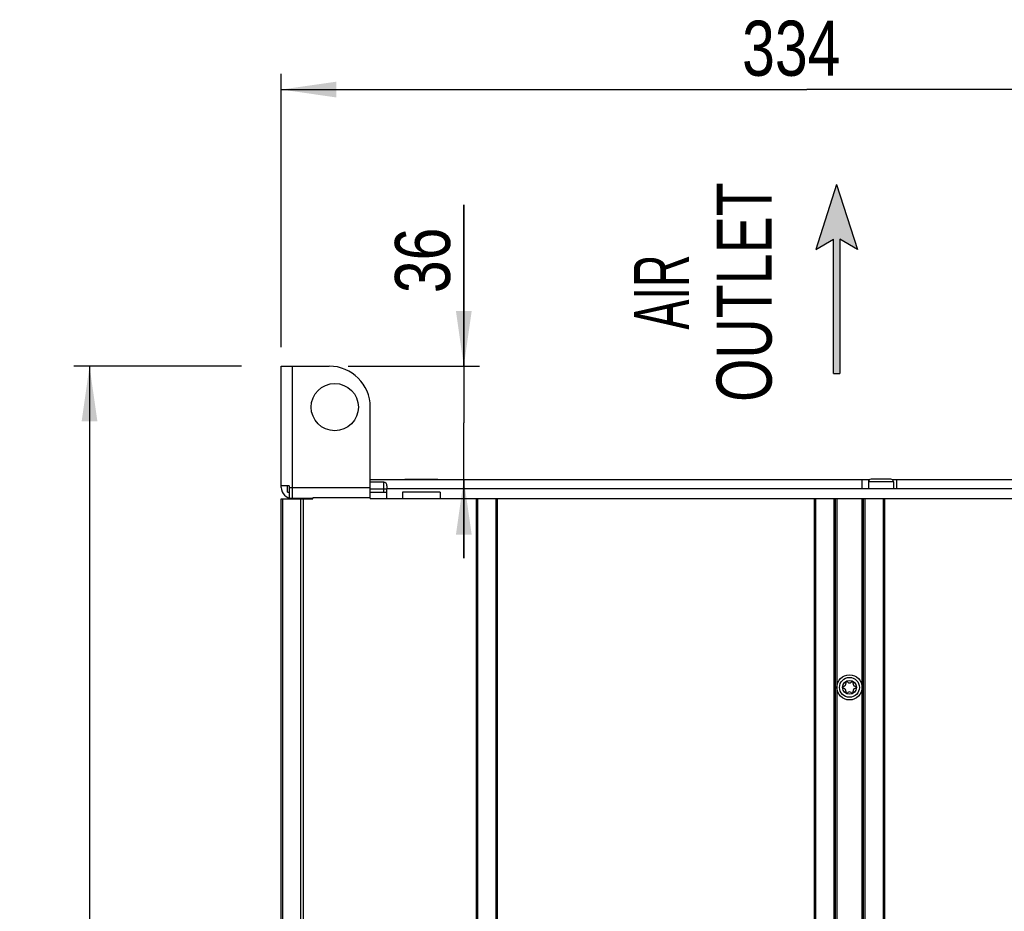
# Model space of a CAD drawing. Extents: x 0 to 594, y 0 to 420.
# Tile 27 of 101: x 188 to 250, y 244 to 300. Entities that reach past the tile are written whole.
import ezdxf
from ezdxf.enums import TextEntityAlignment as Align

# ---------------------------------------------------------------- set-up
doc = ezdxf.new("R2010")
doc.units = 0
doc.header["$LTSCALE"] = 32.67
doc.layers.get('0').update_dxf_attribs({"linetype": 'CONTINUOUS'})
doc.styles.get("Standard").update_dxf_attribs({"font": 'txt', "width": 0.8})
doc.styles.add('TEXTSTYLE_1', font='txt', dxfattribs={"width": 0.8})
doc.dimstyles.get("Standard").update_dxf_attribs({"dimtxt": 2.5, "dimasz": 2.5, "dimexe": 1.25, "dimexo": 0.625, "dimtad": 1, "dimcen": 2.5, "dimazin": 3, "dimtfac": 1, "dimtmove": 0, "dimatfit": 3})

# ---------------------------------------------------------------- blocks, each defined once
blk = doc.blocks.new('_FILLED')
at = {"color": 0, "linetype": 'BYBLOCK'}
blk.add_solid([(0, 0), (-1, 0.143), (-1, -0.143)], dxfattribs=at)
blk = doc.blocks.new('*D8')
at = {"color": 2, "linetype": 'CONTINUOUS'}
for p, q in [((201.747, 278.353), (191.095, 278.353)), ((192.095, 278.353), (192.095, 215.354)), ((192.095, 152.354), (192.095, 215.354)), ((238.215, 152.354), (191.095, 152.354))]:
    blk.add_line(p, q, dxfattribs=at)
at = {"color": 2, "linetype": 'CONTINUOUS', "xscale": 3.5, "yscale": 3.5, "zscale": 3.5}
for p, rotation in [((192.095, 278.353), 90), ((192.095, 152.354), 270)]:
    blk.add_blockref('_FILLED', p, dxfattribs=dict(at, rotation=rotation))
at = {"color": 5, "linetype": 'CONTINUOUS', "width": 0.8}
blk.add_text('630', height=3.5, rotation=90, dxfattribs=at).set_placement((191.22, 212.521))
blk = doc.blocks.new('*D9')
at = {"color": 2, "linetype": 'CONTINUOUS'}
for p, q in [((204.276, 279.555), (204.276, 296.922)), ((271.078, 258.763), (271.078, 296.922)), ((204.276, 295.922), (237.677, 295.922)), ((271.078, 295.922), (237.677, 295.922))]:
    blk.add_line(p, q, dxfattribs=at)
at = {"color": 2, "linetype": 'CONTINUOUS', "xscale": 3.5, "yscale": 3.5, "zscale": 3.5, "rotation": 180}
blk.add_blockref('_FILLED', (204.276, 295.922), dxfattribs=at)
at = {"color": 2, "linetype": 'CONTINUOUS', "xscale": 3.5, "yscale": 3.5, "zscale": 3.5}
blk.add_blockref('_FILLED', (271.078, 295.922), dxfattribs=at)
at = {"color": 5, "linetype": 'CONTINUOUS', "width": 0.8}
blk.add_text('334', height=3.5, dxfattribs=at).set_placement((233.555, 296.797))
blk = doc.blocks.new('*D13')
at = {"color": 2, "linetype": 'CONTINUOUS'}
for p, q in [((215.874, 278.353), (215.874, 288.591)), ((215.874, 288.591), (215.874, 274.753)), ((208.528, 278.353), (216.874, 278.353)), ((215.874, 266.153), (215.874, 274.753)), ((212.122, 271.153), (216.874, 271.153)), ((215.874, 271.153), (215.874, 266.153))]:
    blk.add_line(p, q, dxfattribs=at)
at = {"color": 2, "linetype": 'CONTINUOUS', "xscale": 3.5, "yscale": 3.5, "zscale": 3.5}
for p, rotation in [((215.874, 278.353), 270), ((215.874, 271.153), 90)]:
    blk.add_blockref('_FILLED', p, dxfattribs=dict(at, rotation=rotation))
at = {"color": 5, "linetype": 'CONTINUOUS', "width": 0.8}
blk.add_text('36', height=3.5, rotation=90, dxfattribs=at).set_placement((214.999, 282.991))
blk = doc.blocks.new('ARROW_BL2', base_point=(239.562, 283.889))
at = {"color": 7, "linetype": 'CONTINUOUS'}
for p, q in [((239.562, 289.889), (238.246, 285.762)), ((239.562, 289.889), (240.879, 285.762)), ((238.246, 285.762), (239.363, 286.426)), ((239.363, 277.889), (239.363, 286.426)), ((239.762, 286.426), (239.762, 277.889)), ((240.879, 285.762), (239.762, 286.426)), ((239.363, 277.889), (239.762, 277.889))]:
    blk.add_line(p, q, dxfattribs=at)
for points in [[(238.246, 285.762), (239.562, 289.889), (239.363, 286.426)], [(239.363, 286.426), (239.562, 289.889), (239.762, 286.426)], [(239.562, 289.889), (240.879, 285.762), (239.762, 286.426)], [(239.363, 277.889), (239.363, 286.426), (239.762, 286.426)], [(239.762, 286.426), (239.762, 277.889), (239.363, 277.889)]]:
    blk.add_solid(points, dxfattribs=at)

msp = doc.modelspace()

# ---------------------------------------------------------------- linework, layer by layer
at = {"color": 7, "linetype": 'CONTINUOUS'}
for p, q in [((204.276, 270.653), (204.276, 278.353)), ((204.276, 278.353), (207.328, 278.353)), ((204.976, 278.353), (204.976, 269.953)), ((209.928, 269.953), (209.928, 275.753)), ((209.928, 271.153), (241.666, 271.153)), ((210.786, 270.991), (209.928, 270.991)), ((210.786, 270.353), (210.786, 270.991)), ((212.142, 271.153), (212.136, 271.153)), ((212.174, 271.15), (212.165, 271.151)), ((212.181, 271.15), (212.174, 271.15)), ((212.187, 271.15), (212.181, 271.15)), ((212.193, 271.149), (212.187, 271.15)), ((212.2, 271.149), (212.193, 271.149)), ((212.207, 271.149), (212.2, 271.149)), ((212.213, 271.149), (212.207, 271.149)), ((212.22, 271.149), (212.213, 271.149)), ((212.227, 271.148), (212.22, 271.149)), ((212.233, 271.148), (212.227, 271.148)), ((212.232, 271.148), (212.232, 271.153)), ((212.232, 271.148), (212.232, 271.148)), ((212.232, 271.148), (214.119, 271.148)), ((214.122, 271.148), (212.232, 271.148)), ((212.693, 271.148), (212.693, 271.153)), ((212.832, 271.148), (212.832, 271.153)), ((213.52, 271.148), (213.52, 271.153)), ((213.639, 271.153), (213.638, 271.153)), ((213.659, 271.148), (213.659, 271.153)), ((214.119, 271.148), (214.119, 271.148)), ((214.12, 271.148), (214.12, 271.153)), ((214.129, 271.149), (214.122, 271.148)), ((214.135, 271.149), (214.129, 271.149)), ((214.142, 271.149), (214.135, 271.149)), ((214.149, 271.149), (214.142, 271.149)), ((214.155, 271.149), (214.149, 271.149)), ((214.162, 271.15), (214.155, 271.149)), ((214.169, 271.15), (214.162, 271.15)), ((214.175, 271.15), (214.169, 271.15)), ((214.184, 271.151), (214.175, 271.15)), ((214.208, 271.152), (214.184, 271.151)), ((241.176, 270.553), (241.176, 271.153)), ((241.576, 271.003), (241.576, 270.553)), ((243.176, 271.003), (241.576, 271.003)), ((243.006, 271.173), (241.746, 271.173)), ((243.086, 271.153), (266.166, 271.153)), ((243.176, 271.003), (243.176, 270.553)), ((243.376, 270.553), (243.376, 271.153)), ((204.776, 270.753), (204.276, 270.753)), ((204.676, 270.353), (204.676, 270.753)), ((204.676, 270.353), (204.776, 270.353)), ((204.776, 270.753), (204.776, 269.983)), ((204.776, 270.653), (209.928, 270.653)), ((209.928, 270.553), (210.976, 270.553)), ((209.928, 270.353), (210.976, 270.353)), ((210.976, 270.654), (210.976, 270.553)), ((241.176, 270.564), (210.976, 270.564)), ((210.976, 269.953), (210.976, 270.553)), ((211.976, 270.353), (211.976, 269.953)), ((214.376, 270.353), (211.976, 270.353)), ((214.376, 270.353), (214.376, 269.953)), ((243.376, 270.553), (241.176, 270.553)), ((265.876, 270.564), (243.376, 270.564)), ((204.276, 173.952), (204.276, 269.928)), ((204.276, 269.928), (206.276, 269.928)), ((204.376, 173.952), (204.376, 269.928)), ((204.676, 269.928), (204.676, 269.953)), ((206.276, 269.953), (204.676, 269.953)), ((205.496, 269.928), (205.496, 173.977)), ((205.676, 269.928), (205.676, 173.977)), ((206.276, 269.928), (206.276, 269.983)), ((209.928, 269.983), (206.276, 269.983)), ((209.928, 269.953), (269.815, 269.953)), ((216.676, 173.952), (216.676, 269.953)), ((216.766, 173.952), (216.766, 269.953)), ((217.906, 269.953), (217.906, 173.952)), ((217.996, 269.953), (217.996, 173.952)), ((238.156, 173.952), (238.156, 269.953)), ((238.236, 173.952), (238.236, 269.953)), ((239.376, 269.953), (239.376, 173.952)), ((239.476, 269.953), (239.476, 173.952)), ((239.576, 269.953), (239.576, 173.952)), ((241.176, 173.952), (241.176, 269.953)), ((241.276, 173.952), (241.276, 269.953)), ((241.376, 173.952), (241.376, 269.953)), ((242.516, 269.953), (242.516, 173.952)), ((242.596, 269.953), (242.596, 173.952))]:
    msp.add_line(p, q, dxfattribs=at)
for points in [[(210.786, 270.991), (210.821, 270.988), (210.855, 270.978), (210.887, 270.961), (210.916, 270.936), (210.94, 270.901), (210.957, 270.855), (210.968, 270.799), (210.974, 270.733), (210.976, 270.654)], [(212.122, 271.153), (212.148, 271.152), (212.189, 271.149), (212.232, 271.148)], [(212.136, 271.153), (212.133, 271.153), (212.13, 271.153), (212.128, 271.153), (212.125, 271.153), (212.123, 271.153)], [(212.165, 271.151), (212.153, 271.152), (212.142, 271.153)], [(212.734, 271.148), (212.733, 271.149), (212.731, 271.15), (212.729, 271.15), (212.728, 271.151), (212.726, 271.152), (212.724, 271.152), (212.722, 271.152), (212.72, 271.153), (212.718, 271.153), (212.716, 271.153), (212.714, 271.153), (212.712, 271.153)], [(214.119, 271.148), (214.166, 271.149), (214.204, 271.152), (214.23, 271.153)], [(214.23, 271.153), (214.229, 271.153), (214.227, 271.153), (214.225, 271.153), (214.222, 271.153), (214.22, 271.153), (214.217, 271.153), (214.214, 271.153), (214.208, 271.152)]]:
    msp.add_lwpolyline(points, dxfattribs=at)
for centre, radius in [((207.676, 275.753), 1.5), ((240.376, 257.952), 0.8), ((240.376, 257.952), 0.63), ((240.376, 257.952), 0.44)]:
    msp.add_circle(centre, radius, dxfattribs=at)
for centre, radius, start, end in [((207.328, 275.753), 2.6, 0, 90), ((212.712, 271.103), 0.05, 61.29658, 90), ((213.639, 271.103), 0.05, 90, 118.87695), ((241.746, 271.003), 0.17, 90, 180), ((243.006, 271.003), 0.17, 0, 90), ((204.976, 270.653), 0.7, 180, 270), ((240.06, 257.952), 0.079, 103.63362, 256.36638), ((240.008, 258.165), 0.139, 283.63362, 16.36638), ((240.008, 257.74), 0.139, 343.63362, 76.36638), ((240.218, 258.226), 0.079, 43.63362, 196.36638), ((240.376, 258.377), 0.139, 223.63362, 316.36638), ((240.534, 258.226), 0.079, 343.63362, 136.36638), ((240.743, 258.165), 0.139, 163.63362, 256.36638), ((240.743, 257.74), 0.139, 103.63362, 196.36638), ((240.692, 257.952), 0.079, 283.63362, 76.36638), ((240.218, 257.679), 0.079, 163.63362, 316.36638), ((240.376, 257.528), 0.139, 43.63362, 136.36638), ((240.534, 257.679), 0.079, 223.63362, 16.36638)]:
    msp.add_arc(centre, radius, start, end, dxfattribs=at)

# ---------------------------------------------------------------- block references
at = {"color": 2, "linetype": 'CONTINUOUS'}
msp.add_blockref('ARROW_BL2', (239.562, 283.889), dxfattribs=at)

# ---------------------------------------------------------------- texts
at = {"color": 5, "linetype": 'CONTINUOUS', "style": 'TEXTSTYLE_1'}
for s, width, p in [('OUTLET', 0.755556, (235.433, 283.061)), ('AIR', 0.611111, (230.183, 283.061))]:
    msp.add_text(s, height=3.5, rotation=90, dxfattribs=dict(at, width=width)).set_placement(p, align=Align.CENTER)

# ---------------------------------------------------------------- dimensions: what is measured, and where the dimension line sits
at = {"color": 2, "linetype": 'CONTINUOUS'}
dim = msp.add_linear_dim(base=(271.078, 295.922), p1=(204.276, 279.555), p2=(271.078, 258.763), dimstyle='Standard', dxfattribs=at)
dim.commit()
dim.dimension.update_dxf_attribs({"geometry": '*D9', "text_midpoint": (237.755, 298.547), "dimtype": 128})
for base, p1, p2, angle, picture, middle in [((215.874, 278.353), (212.122, 271.153), (208.528, 278.353), 90, '*D13', (213.249, 285.791)), ((192.095, 152.354), (201.747, 278.353), (238.215, 152.354), 270, '*D8', (189.47, 216.721))]:
    dim = msp.add_linear_dim(base=base, p1=p1, p2=p2, angle=angle, dimstyle='Standard', dxfattribs=at)
    dim.commit()
    dim.dimension.update_dxf_attribs({"geometry": picture, "text_midpoint": middle, "dimtype": 128})

doc.saveas('drawing.dxf')
